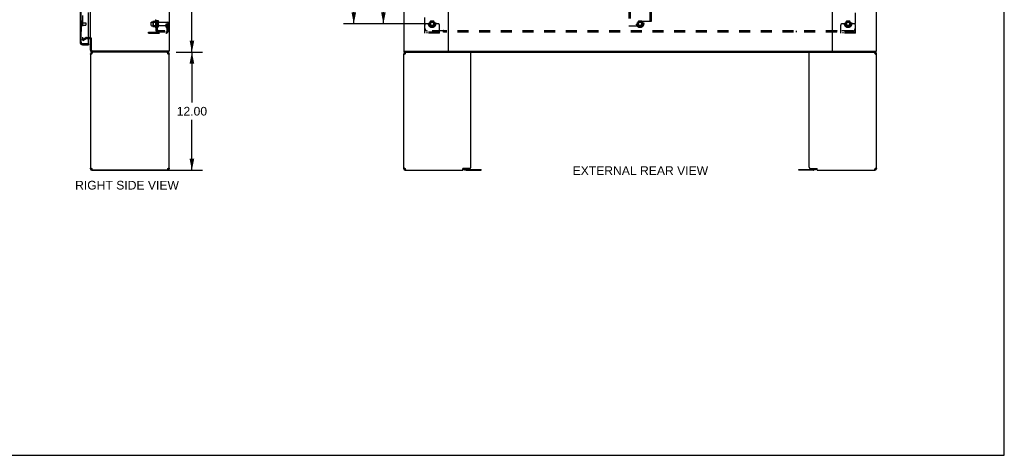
# Model space of a CAD drawing. Header units: inches. Extents: x 0 to 200, y 0 to 129.
# Tile 22 of 27: x 100 to 200, y 0 to 44. Entities that reach past the tile are written whole.
import ezdxf

# ---------------------------------------------------------------- set-up
doc = ezdxf.new("R2010")
doc.units = ezdxf.units.IN
doc.header["$LTSCALE"] = 11
doc.header["$MEASUREMENT"] = 0
doc.linetypes.add('HIDDEN', pattern=[0.2, 0.1, -0.1])
doc.layers.get('0').update_dxf_attribs({"linetype": 'CONTINUOUS'})
for name, color, linetype in [('DEFAULT_2', 8, 'HIDDEN'), ('DIMENSIONS', 7, 'CONTINUOUS'), ('MASTER_DOOR_ASSEMBLY', 7, 'CONTINUOUS'), ('SLAVE_DOOR_ASSEMBLY', 7, 'CONTINUOUS'), ('SUBPANEL', 7, 'CONTINUOUS')]:
    doc.layers.add(name, color=color, linetype=linetype)
doc.styles.get("Standard").update_dxf_attribs({"font": 'arial.ttf'})
doc.dimstyles.new('DIMSTYLE_1', dxfattribs={"dimtxt": 0.882353, "dimasz": 1.176471, "dimexe": 0.09, "dimexo": 0.07, "dimgap": 0.0375, "dimtad": 0, "dimtih": 1, "dimtoh": 1, "dimzin": 4, "dimdsep": 46, "dimtxsty": 'Standard', "dimblk": '_FILLED', "dimblk1": '_FILLED', "dimblk2": '_FILLED', "dimcen": 0.09, "dimadec": 3, "dimazin": 1, "dimtfac": 1, "dimtdec": 3, "dimtofl": 0, "dimtmove": 0, "dimatfit": 3, "dimldrblk": '_FILLED', "dimfxl": 0, "dimtolj": 1, "dimtzin": 4, "dimarcsym": 0})

# ---------------------------------------------------------------- blocks, each defined once
blk = doc.blocks.new('_FILLED')
at = {"color": 0, "linetype": 'ByBlock'}
blk.add_solid([(0, 0), (-1, 0.2), (-1, -0.2)], dxfattribs=at)
blk = doc.blocks.new('*D7')
at = {"layer": 'DIMENSIONS', "color": 2, "linetype": 'Continuous'}
for p, q in [((141.06, 98.1), (132.87, 98.1)), ((133.93, 98.1), (133.93, 71.85)), ((133.93, 43.85), (133.93, 70.09)), ((141.06, 43.85), (132.87, 43.85))]:
    blk.add_line(p, q, dxfattribs=at)
at = {"layer": 'DIMENSIONS', "color": 2, "linetype": 'Continuous', "xscale": 1.1764705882, "yscale": 1.1764705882, "zscale": 1.1764705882}
for p, rotation in [((133.93, 98.1), 90), ((133.93, 43.85), 270)]:
    blk.add_blockref('_FILLED', p, dxfattribs=dict(at, rotation=rotation))
at = {"layer": 'DIMENSIONS', "color": 2, "linetype": 'Continuous', "insert": (133.93, 71.41), "char_height": 0.882, "width": 3.0833, "attachment_point": 2, "line_spacing_factor": 0.9}
blk.add_mtext('54.25', dxfattribs=at)
blk = doc.blocks.new('*D8')
at = {"layer": 'DIMENSIONS', "color": 2, "linetype": 'Continuous'}
for p, q in [((115.9, 100.97), (118.55, 100.97)), ((117.49, 100.97), (117.49, 71.85)), ((117.49, 40.97), (117.49, 70.09)), ((115.9, 40.97), (118.55, 40.97))]:
    blk.add_line(p, q, dxfattribs=at)
at = {"layer": 'DIMENSIONS', "color": 2, "linetype": 'Continuous', "xscale": 1.1764705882, "yscale": 1.1764705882, "zscale": 1.1764705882}
for p, rotation in [((117.49, 100.97), 90), ((117.49, 40.97), 270)]:
    blk.add_blockref('_FILLED', p, dxfattribs=dict(at, rotation=rotation))
at = {"layer": 'DIMENSIONS', "color": 2, "linetype": 'Continuous', "insert": (117.49, 71.41), "char_height": 0.882, "width": 3.0833, "attachment_point": 2, "line_spacing_factor": 0.9}
blk.add_mtext('60.00', dxfattribs=at)
blk = doc.blocks.new('*D9')
at = {"layer": 'DIMENSIONS', "color": 2, "linetype": 'Continuous'}
for p, q in [((115.9, 40.97), (118.55, 40.97)), ((117.49, 40.97), (117.49, 35.85)), ((117.49, 28.97), (117.49, 34.09)), ((114.86, 28.97), (118.55, 28.97))]:
    blk.add_line(p, q, dxfattribs=at)
at = {"layer": 'DIMENSIONS', "color": 2, "linetype": 'Continuous', "xscale": 1.1764705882, "yscale": 1.1764705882, "zscale": 1.1764705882}
for p, rotation in [((117.49, 40.97), 90), ((117.49, 28.97), 270)]:
    blk.add_blockref('_FILLED', p, dxfattribs=dict(at, rotation=rotation))
at = {"layer": 'DIMENSIONS', "color": 2, "linetype": 'Continuous', "insert": (117.49, 35.41), "char_height": 0.882, "width": 3.0833, "attachment_point": 2, "line_spacing_factor": 0.9}
blk.add_mtext('12.00', dxfattribs=at)
blk = doc.blocks.new('*D10')
at = {"layer": 'DIMENSIONS', "color": 2, "linetype": 'Continuous'}
for p, q in [((141.06, 70.97), (135.89, 70.97)), ((136.94, 70.97), (136.94, 58.29)), ((136.94, 43.85), (136.94, 56.53)), ((141.06, 43.85), (135.89, 43.85))]:
    blk.add_line(p, q, dxfattribs=at)
at = {"layer": 'DIMENSIONS', "color": 2, "linetype": 'Continuous', "xscale": 1.1764705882, "yscale": 1.1764705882, "zscale": 1.1764705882}
for p, rotation in [((136.94, 70.97), 90), ((136.94, 43.85), 270)]:
    blk.add_blockref('_FILLED', p, dxfattribs=dict(at, rotation=rotation))
at = {"layer": 'DIMENSIONS', "color": 2, "linetype": 'Continuous', "insert": (136.94, 57.85), "char_height": 0.882, "width": 3.0833, "attachment_point": 2, "line_spacing_factor": 0.9}
blk.add_mtext('27.13', dxfattribs=at)

msp = doc.modelspace()

# ---------------------------------------------------------------- linework, layer by layer
at = {"color": 7, "linetype": 'Continuous'}
for p, q in [((200, 0), (200, 129.412)), ((106.984, 42.366), (107.103, 42.366)), ((107.292, 42.387), (107.188, 42.387)), ((107.188, 41.159), (107.188, 42.387)), ((115.136, 40.97), (115.136, 41.074)), ((139.059, 40.97), (139.059, 41.074)), ((186.955, 40.97), (186.955, 41.074)), ((107.188, 40.815), (107.263, 40.815)), ((107.343, 40.97), (107.343, 40.895)), ((107.373, 40.895), (107.343, 40.895)), ((115.136, 40.97), (107.377, 40.97)), ((115.033, 40.895), (115.004, 40.895)), ((115.033, 40.97), (115.033, 40.895)), ((115.113, 40.815), (115.188, 40.815)), ((139.007, 40.815), (139.082, 40.815)), ((139.059, 40.97), (186.955, 40.97)), ((139.162, 40.97), (139.162, 40.895)), ((139.191, 40.895), (139.162, 40.895)), ((186.852, 40.895), (186.822, 40.895)), ((186.852, 40.97), (186.852, 40.895)), ((186.932, 40.815), (187.007, 40.815)), ((107.263, 29.125), (107.188, 29.125)), ((107.313, 29.051), (107.313, 29.12)), ((107.343, 29.045), (107.373, 29.045)), ((107.343, 28.97), (107.343, 29.045)), ((115.004, 29.045), (115.033, 29.045)), ((115.033, 28.97), (115.033, 29.045)), ((115.063, 29.051), (115.063, 29.12)), ((115.188, 29.125), (115.113, 29.125)), ((139.082, 29.125), (139.007, 29.125)), ((139.135, 29.05), (139.135, 29.12)), ((139.162, 29.045), (139.191, 29.045)), ((139.162, 28.97), (139.162, 29.045)), ((145.007, 29.043), (145.361, 28.968)), ((146.879, 28.965), (146.879, 29.04)), ((179.134, 28.965), (179.134, 29.04)), ((181.007, 29.043), (180.653, 28.968)), ((186.822, 29.045), (186.852, 29.045)), ((186.852, 28.97), (186.852, 29.045)), ((186.879, 29.05), (186.879, 29.12)), ((187.007, 29.125), (186.932, 29.125)), ((107.313, 28.974), (107.313, 28.965)), ((115.063, 28.965), (107.313, 28.965)), ((115.063, 28.974), (115.063, 28.965)), ((145.389, 28.965), (146.879, 28.965)), ((180.625, 28.965), (179.134, 28.965)), ((0, 0), (200, 0))]:
    msp.add_line(p, q, dxfattribs=at)
at = {"color": 3, "linetype": 'Continuous'}
for p, q in [((115.188, 100.866), (115.188, 41.074)), ((139.007, 100.866), (139.007, 41.074)), ((143.507, 100.866), (143.507, 41.074)), ((182.507, 100.866), (182.507, 41.074)), ((187.007, 41.074), (187.007, 100.866)), ((107.188, 42.418), (107.188, 99.522)), ((107.292, 41.159), (107.292, 42.388)), ((115.188, 41.074), (107.377, 41.074)), ((139.007, 41.074), (187.007, 41.074)), ((107.188, 40.815), (107.188, 29.125)), ((107.249, 40.743), (107.234, 40.729)), ((107.266, 40.758), (107.249, 40.743)), ((107.284, 40.772), (107.266, 40.758)), ((107.303, 40.786), (107.284, 40.772)), ((107.343, 40.97), (107.377, 40.97)), ((107.36, 40.863), (107.369, 40.886)), ((115.111, 40.758), (115.092, 40.772)), ((115.128, 40.743), (115.111, 40.758)), ((115.143, 40.729), (115.128, 40.743)), ((115.188, 29.125), (115.188, 40.815)), ((139.007, 29.125), (139.007, 40.815)), ((139.068, 40.743), (139.052, 40.729)), ((139.084, 40.758), (139.068, 40.743)), ((139.103, 40.772), (139.084, 40.758)), ((139.122, 40.786), (139.103, 40.772)), ((139.179, 40.863), (139.187, 40.886)), ((145.819, 29.283), (145.819, 40.97)), ((180.194, 29.283), (180.194, 40.97)), ((186.929, 40.758), (186.911, 40.772)), ((186.946, 40.743), (186.929, 40.758)), ((186.962, 40.729), (186.946, 40.743)), ((187.007, 29.125), (187.007, 40.815)), ((107.234, 29.212), (107.249, 29.198)), ((107.249, 29.198), (107.266, 29.183)), ((107.266, 29.183), (107.284, 29.169)), ((107.313, 29.12), (107.345, 29.12)), ((107.352, 29.101), (107.343, 29.125)), ((107.36, 29.077), (107.352, 29.101)), ((115.016, 29.077), (115.008, 29.055)), ((115.031, 29.12), (115.063, 29.12)), ((115.073, 29.154), (115.092, 29.169)), ((115.092, 29.169), (115.111, 29.183)), ((115.111, 29.183), (115.128, 29.198)), ((115.128, 29.198), (115.143, 29.212)), ((139.052, 29.212), (139.068, 29.198)), ((139.068, 29.198), (139.084, 29.183)), ((139.084, 29.183), (139.103, 29.169)), ((139.135, 29.12), (139.164, 29.12)), ((139.17, 29.101), (139.162, 29.125)), ((139.179, 29.077), (139.17, 29.101)), ((145.007, 28.97), (145.007, 29.138)), ((145.019, 29.117), (145.376, 29.041)), ((145.694, 29.158), (145.027, 29.158)), ((145.389, 29.04), (146.879, 29.04)), ((179.134, 29.04), (180.625, 29.04)), ((180.319, 29.158), (180.987, 29.158)), ((180.995, 29.117), (180.638, 29.041)), ((181.007, 28.97), (181.007, 29.138)), ((186.835, 29.077), (186.826, 29.055)), ((186.85, 29.12), (186.879, 29.12)), ((186.892, 29.154), (186.911, 29.169)), ((186.911, 29.169), (186.929, 29.183)), ((186.929, 29.183), (186.946, 29.198)), ((186.946, 29.198), (186.962, 29.212)), ((107.343, 28.97), (115.033, 28.97)), ((139.162, 28.97), (145.007, 28.97)), ((181.007, 28.97), (186.852, 28.97))]:
    msp.add_line(p, q, dxfattribs=at)
for points in [[(107.234, 40.729), (107.22, 40.743), (107.209, 40.758), (107.2, 40.772), (107.193, 40.786), (107.189, 40.801), (107.188, 40.815)], [(107.343, 40.815), (107.323, 40.801), (107.303, 40.786)], [(107.343, 40.815), (107.352, 40.84), (107.36, 40.863)], [(107.369, 40.886), (107.377, 40.906), (107.386, 40.925), (107.394, 40.941), (107.403, 40.953), (107.411, 40.963), (107.42, 40.968), (107.428, 40.97)], [(114.948, 40.97), (114.957, 40.968), (114.965, 40.963), (114.974, 40.953), (114.982, 40.941), (114.991, 40.925), (114.999, 40.906)], [(114.999, 40.906), (115.008, 40.886), (115.016, 40.863)], [(115.016, 40.863), (115.025, 40.84), (115.033, 40.815)], [(115.092, 40.772), (115.073, 40.786), (115.053, 40.801), (115.033, 40.815)], [(115.188, 40.815), (115.187, 40.801), (115.183, 40.786), (115.176, 40.772), (115.167, 40.758), (115.156, 40.743), (115.143, 40.729)], [(139.052, 40.729), (139.039, 40.743), (139.028, 40.758), (139.019, 40.772), (139.012, 40.786), (139.008, 40.801), (139.007, 40.815)], [(139.162, 40.815), (139.142, 40.801), (139.122, 40.786)], [(139.162, 40.815), (139.17, 40.84), (139.179, 40.863)], [(139.187, 40.886), (139.196, 40.906), (139.204, 40.925), (139.213, 40.941), (139.221, 40.953), (139.23, 40.963), (139.238, 40.968), (139.247, 40.97)], [(186.767, 40.97), (186.775, 40.968), (186.784, 40.963), (186.792, 40.953), (186.801, 40.941), (186.809, 40.925), (186.818, 40.906)], [(186.818, 40.906), (186.826, 40.886), (186.835, 40.863)], [(186.835, 40.863), (186.843, 40.84), (186.852, 40.815)], [(186.911, 40.772), (186.892, 40.786), (186.872, 40.801), (186.852, 40.815)], [(187.007, 40.815), (187.006, 40.801), (187.002, 40.786), (186.995, 40.772), (186.986, 40.758), (186.975, 40.743), (186.962, 40.729)], [(107.188, 29.125), (107.189, 29.14), (107.193, 29.154), (107.2, 29.169), (107.209, 29.183), (107.22, 29.198), (107.234, 29.212)], [(107.284, 29.169), (107.303, 29.154), (107.323, 29.14), (107.343, 29.125)], [(107.377, 29.034), (107.369, 29.055), (107.36, 29.077)], [(107.428, 28.97), (107.42, 28.972), (107.411, 28.978), (107.403, 28.987), (107.394, 29), (107.386, 29.016), (107.377, 29.034)], [(115.008, 29.055), (114.999, 29.034), (114.991, 29.016), (114.982, 29), (114.974, 28.987), (114.965, 28.978), (114.957, 28.972), (114.948, 28.97)], [(115.033, 29.125), (115.025, 29.101), (115.016, 29.077)], [(115.033, 29.125), (115.053, 29.14), (115.073, 29.154)], [(115.143, 29.212), (115.156, 29.198), (115.167, 29.183), (115.176, 29.169), (115.183, 29.154), (115.187, 29.14), (115.188, 29.125)], [(139.007, 29.125), (139.008, 29.14), (139.012, 29.154), (139.019, 29.169), (139.028, 29.183), (139.039, 29.198), (139.052, 29.212)], [(139.103, 29.169), (139.122, 29.154), (139.142, 29.14), (139.162, 29.125)], [(139.196, 29.034), (139.187, 29.055), (139.179, 29.077)], [(139.247, 28.97), (139.238, 28.972), (139.23, 28.978), (139.221, 28.987), (139.213, 29), (139.204, 29.016), (139.196, 29.034)], [(186.826, 29.055), (186.818, 29.034), (186.809, 29.016), (186.801, 29), (186.792, 28.987), (186.784, 28.978), (186.775, 28.972), (186.767, 28.97)], [(186.852, 29.125), (186.843, 29.101), (186.835, 29.077)], [(186.852, 29.125), (186.872, 29.14), (186.892, 29.154)], [(186.962, 29.212), (186.975, 29.198), (186.986, 29.183), (186.995, 29.169), (187.002, 29.154), (187.006, 29.14), (187.007, 29.125)]]:
    msp.add_lwpolyline(points, dxfattribs=at)
at = {"color": 7, "linetype": 'Continuous'}
for points in [[(107.272, 40.763), (107.269, 40.772), (107.266, 40.786), (107.264, 40.801), (107.263, 40.815)], [(115.113, 40.815), (115.112, 40.801), (115.11, 40.786), (115.107, 40.772), (115.104, 40.763)], [(139.091, 40.763), (139.088, 40.772), (139.085, 40.786), (139.083, 40.801), (139.082, 40.815)], [(186.932, 40.815), (186.931, 40.801), (186.929, 40.786), (186.926, 40.772), (186.923, 40.763)], [(107.263, 29.125), (107.264, 29.14), (107.266, 29.154), (107.269, 29.169), (107.272, 29.178)], [(115.104, 29.178), (115.107, 29.169), (115.11, 29.154), (115.112, 29.14), (115.113, 29.125)], [(139.082, 29.125), (139.083, 29.14), (139.085, 29.154), (139.088, 29.169), (139.091, 29.178)], [(186.923, 29.178), (186.926, 29.169), (186.929, 29.154), (186.931, 29.14), (186.932, 29.125)]]:
    msp.add_lwpolyline(points, dxfattribs=at)
for centre, radius, start, end in [((107.103, 42.281), 0.085, 0, 90), ((107.377, 41.159), 0.189, 180, 270), ((107.343, 40.815), 0.08, 90, 180), ((115.033, 40.815), 0.08, 0, 90), ((139.162, 40.815), 0.08, 90, 180), ((186.852, 40.815), 0.08, 0, 90), ((107.343, 29.125), 0.08, 180, 270), ((115.033, 29.125), 0.08, 270, 360), ((139.162, 29.125), 0.08, 180, 270), ((186.852, 29.125), 0.08, 270, 360), ((145.389, 29.103), 0.138, 258, 270), ((180.625, 29.103), 0.138, 270, 282)]:
    msp.add_arc(centre, radius, start, end, dxfattribs=at)
at = {"color": 3, "linetype": 'Continuous'}
for centre, radius, start, end in [((107.103, 42.281), 0.189, 34.03413, 46.48672), ((107.382, 41.164), 0.09, 180, 270), ((107.377, 41.159), 0.085, 180, 270), ((107.343, 40.815), 0.155, 90, 180), ((115.033, 40.815), 0.155, 0, 81), ((139.162, 40.815), 0.155, 90, 180), ((186.852, 40.815), 0.155, 0, 81), ((107.343, 29.125), 0.155, 180, 270), ((115.033, 29.125), 0.155, 270, 360), ((139.162, 29.125), 0.155, 180, 270), ((145.027, 29.138), 0.02, 90, 180), ((144.99, 28.983), 0.138, 78, 80.00122), ((145.389, 29.103), 0.0625, 258, 270), ((145.694, 29.283), 0.125, 270, 360), ((180.319, 29.283), 0.125, 180, 270), ((180.625, 29.103), 0.0625, 270, 282), ((180.987, 29.138), 0.02, 0, 90), ((181.024, 28.983), 0.138, 99.99878, 102), ((186.852, 29.125), 0.155, 270, 360)]:
    msp.add_arc(centre, radius, start, end, dxfattribs=at)
at = {"layer": 'DEFAULT_2', "color": 8, "linetype": 'HIDDEN'}
for p, q in [((106.376, 99.705), (106.376, 42.236)), ((161.882, 98.283), (161.882, 43.658)), ((161.986, 98.283), (161.986, 43.658)), ((164.028, 44.074), (164.028, 97.867)), ((164.132, 97.867), (164.132, 44.074)), ((113.359, 43.688), (113.359, 44.003)), ((113.389, 44.033), (113.984, 44.033)), ((113.523, 44.101), (113.523, 43.59)), ((113.543, 44.029), (113.523, 44.049)), ((113.534, 44.123), (113.761, 44.123)), ((113.839, 44.029), (113.543, 44.029)), ((113.543, 44.029), (113.543, 43.662)), ((113.789, 44.201), (113.789, 43.49)), ((113.839, 44.029), (113.859, 44.049)), ((113.839, 44.029), (113.839, 43.662)), ((113.859, 44.179), (113.859, 43.511)), ((113.984, 43.588), (113.984, 44.103)), ((114.094, 43.588), (114.094, 44.103)), ((114.157, 44.01), (115.054, 44.01)), ((141.719, 44.118), (141.564, 43.85)), ((142.036, 44.123), (141.727, 44.123)), ((142.199, 43.85), (142.045, 44.118)), ((162.844, 44.118), (162.689, 43.85)), ((162.841, 43.72), (162.841, 44.011)), ((163.161, 44.123), (162.852, 44.123)), ((164.028, 44.074), (162.903, 44.074)), ((163.324, 43.85), (163.17, 44.118)), ((164.132, 44.074), (164.028, 44.074)), ((183.969, 44.118), (183.814, 43.85)), ((184.286, 44.123), (183.977, 44.123)), ((184.449, 43.85), (184.295, 44.118)), ((113.084, 43.002), (114.838, 43.002)), ((113.084, 42.898), (113.084, 43.002)), ((113.331, 42.898), (113.331, 43.002)), ((113.389, 43.658), (113.984, 43.658)), ((113.543, 43.662), (113.523, 43.642)), ((113.534, 43.568), (113.761, 43.568)), ((113.839, 43.662), (113.543, 43.662)), ((113.587, 42.898), (113.587, 43.002)), ((113.839, 43.662), (113.859, 43.642)), ((114.157, 43.68), (115.054, 43.68)), ((114.89, 43.845), (114.98, 43.845)), ((114.89, 43.505), (114.89, 43.845)), ((114.994, 43.67), (114.89, 43.67)), ((114.912, 43.438), (114.961, 43.37)), ((114.98, 43.845), (115.084, 43.845)), ((114.98, 43.144), (114.98, 43.845)), ((114.994, 43.505), (114.994, 43.845)), ((114.996, 43.499), (115.045, 43.431)), ((115.084, 43.845), (115.045, 43.845)), ((115.084, 43.144), (115.084, 43.98)), ((141.132, 42.898), (141.132, 43.72)), ((142.632, 43.002), (141.132, 43.002)), ((141.346, 43.845), (141.257, 43.845)), ((141.468, 43.845), (141.346, 43.845)), ((141.379, 42.898), (141.379, 43.002)), ((141.707, 43.845), (141.468, 43.845)), ((141.564, 43.84), (141.719, 43.573)), ((141.635, 42.898), (141.635, 43.002)), ((142.036, 43.568), (141.727, 43.568)), ((142.045, 43.573), (142.199, 43.84)), ((142.057, 43.845), (142.296, 43.845)), ((142.129, 42.898), (142.129, 43.002)), ((142.418, 43.845), (142.296, 43.845)), ((142.385, 42.898), (142.385, 43.002)), ((142.507, 43.845), (142.418, 43.845)), ((142.632, 42.898), (142.632, 43.72)), ((161.882, 43.658), (161.986, 43.658)), ((161.986, 43.658), (162.778, 43.658)), ((162.689, 43.84), (162.844, 43.573)), ((163.161, 43.568), (162.852, 43.568)), ((163.17, 43.573), (163.324, 43.84)), ((183.382, 42.898), (183.382, 43.72)), ((184.882, 43.002), (183.382, 43.002)), ((183.596, 43.845), (183.507, 43.845)), ((183.718, 43.845), (183.596, 43.845)), ((183.629, 42.898), (183.629, 43.002)), ((183.957, 43.845), (183.718, 43.845)), ((183.814, 43.84), (183.969, 43.573)), ((183.885, 42.898), (183.885, 43.002)), ((184.286, 43.568), (183.977, 43.568)), ((184.295, 43.573), (184.449, 43.84)), ((184.307, 43.845), (184.546, 43.845)), ((184.379, 42.898), (184.379, 43.002)), ((184.668, 43.845), (184.546, 43.845)), ((184.635, 42.898), (184.635, 43.002)), ((184.757, 43.845), (184.668, 43.845)), ((184.882, 42.898), (184.882, 43.72)), ((106.376, 42.256), (106.715, 42.452)), ((106.428, 42.166), (106.376, 42.256)), ((106.428, 42.166), (106.767, 42.362)), ((106.784, 42.47), (107.103, 42.47)), ((106.784, 42.366), (106.984, 42.366)), ((113.084, 42.898), (114.838, 42.898)), ((142.632, 42.898), (141.132, 42.898)), ((184.882, 42.898), (183.382, 42.898))]:
    msp.add_line(p, q, dxfattribs=at)
for points in [[(106.376, 42.236), (106.376, 42.235), (106.376, 42.235), (106.376, 42.234), (106.376, 42.233), (106.376, 42.232), (106.376, 42.232), (106.376, 42.231), (106.376, 42.23), (106.376, 42.23), (106.377, 42.229), (106.377, 42.228), (106.377, 42.228), (106.377, 42.227), (106.378, 42.226), (106.378, 42.226), (106.378, 42.225), (106.379, 42.225)], [(106.393, 42.216), (106.392, 42.216), (106.392, 42.216), (106.391, 42.216), (106.391, 42.216), (106.39, 42.216), (106.389, 42.216), (106.389, 42.216), (106.388, 42.217), (106.388, 42.217), (106.387, 42.217), (106.387, 42.217), (106.386, 42.218), (106.385, 42.218), (106.385, 42.218), (106.384, 42.219), (106.384, 42.219), (106.383, 42.219), (106.383, 42.22), (106.382, 42.22), (106.382, 42.221), (106.381, 42.221), (106.381, 42.221), (106.381, 42.222), (106.38, 42.222), (106.38, 42.223), (106.379, 42.224), (106.379, 42.224), (106.379, 42.225)], [(106.401, 42.218), (106.4, 42.218), (106.4, 42.217), (106.399, 42.217), (106.398, 42.217), (106.398, 42.217), (106.397, 42.217), (106.397, 42.216), (106.396, 42.216), (106.396, 42.216), (106.395, 42.216), (106.394, 42.216), (106.394, 42.216), (106.393, 42.216), (106.393, 42.216)]]:
    msp.add_lwpolyline(points, dxfattribs=at)
for centre, radius in [((141.882, 43.845), 0.372), ((141.882, 43.845), 0.356), ((141.882, 43.845), 0.312), ((141.882, 43.845), 0.204), ((141.882, 43.845), 0.188), ((141.882, 43.845), 0.183), ((141.882, 43.845), 0.165), ((163.007, 43.845), 0.372), ((163.007, 43.845), 0.356), ((163.007, 43.845), 0.312), ((163.007, 43.845), 0.204), ((163.007, 43.845), 0.188), ((163.007, 43.845), 0.183), ((163.007, 43.845), 0.165), ((184.132, 43.845), 0.372), ((184.132, 43.845), 0.356), ((184.132, 43.845), 0.312), ((184.132, 43.845), 0.204), ((184.132, 43.845), 0.188), ((184.132, 43.845), 0.183), ((184.132, 43.845), 0.165)]:
    msp.add_circle(centre, radius, dxfattribs=at)
for centre, radius, start, end in [((113.389, 44.003), 0.03, 90, 180.00001), ((113.664, 44.101), 0.141, 174.79195, 180), ((113.534, 44.113), 0.01, 90, 174.80617), ((113.743, 44.133), 0.01, 270, 336.03207), ((114.389, 43.845), 0.698, 149.33687, 156.03207), ((113.821, 44.179), 0.0384, 0, 145.55034), ((114.039, 44.103), 0.055, 360, 180), ((114.157, 44.073), 0.0625, 180, 270), ((115.054, 43.98), 0.03, 360, 90), ((141.727, 44.113), 0.01, 90.01235, 149.98915), ((142.036, 44.113), 0.01, 30.01204, 89.98872), ((162.903, 44.011), 0.0625, 90, 180), ((162.852, 44.113), 0.01, 90.01235, 149.98915), ((163.161, 44.113), 0.01, 30.01204, 89.98872), ((183.977, 44.113), 0.01, 90.01235, 149.98915), ((184.286, 44.113), 0.01, 30.01204, 89.98872), ((113.389, 43.688), 0.03, 179.99999, 270), ((113.664, 43.59), 0.141, 180, 185.20805), ((113.534, 43.578), 0.01, 185.19383, 270), ((113.743, 43.558), 0.01, 23.96793, 90), ((114.389, 43.845), 0.698, 203.96793, 210.66313), ((113.821, 43.511), 0.0384, 214.44966, 360), ((114.039, 43.588), 0.055, 180, 0), ((114.157, 43.618), 0.0625, 90, 180), ((114.838, 43.144), 0.246, 270, 360), ((114.838, 43.144), 0.142, 270, 360), ((115.004, 43.505), 0.114, 180, 215.75389), ((114.876, 43.31), 0.104, 0, 35.75389), ((115.004, 43.505), 0.01, 180, 215.75389), ((114.876, 43.31), 0.208, 0, 35.75389), ((115.054, 43.71), 0.03, 270, 0), ((141.257, 43.72), 0.125, 90, 180), ((141.573, 43.845), 0.01, 150.01268, 209.98829), ((141.882, 43.845), 0.175, 180, 360), ((141.727, 43.578), 0.01, 210.01204, 269.98872), ((142.036, 43.578), 0.01, 270.01235, 329.98915), ((142.191, 43.845), 0.01, 330.01268, 29.98829), ((142.507, 43.72), 0.125, 0, 90), ((162.698, 43.845), 0.01, 150.01268, 209.98829), ((162.778, 43.72), 0.0625, 270, 360), ((162.852, 43.578), 0.01, 210.01204, 269.98872), ((163.161, 43.578), 0.01, 270.01235, 329.98915), ((163.316, 43.845), 0.01, 330.01268, 29.98829), ((183.507, 43.72), 0.125, 90, 180), ((183.823, 43.845), 0.01, 150.01268, 209.98829), ((184.132, 43.845), 0.175, 180, 360), ((183.977, 43.578), 0.01, 210.01204, 269.98872), ((184.286, 43.578), 0.01, 270.01235, 329.98915), ((184.441, 43.845), 0.01, 330.01268, 29.98829), ((184.757, 43.72), 0.125, 0, 90), ((106.784, 42.333), 0.137, 90, 120), ((106.784, 42.333), 0.033, 90, 120), ((107.103, 42.281), 0.189, 46.48672, 90), ((107.103, 42.281), 0.189, 0, 34.03413)]:
    msp.add_arc(centre, radius, start, end, dxfattribs=at)
at = {"layer": 'MASTER_DOOR_ASSEMBLY', "color": 3, "linetype": 'Continuous'}
for p, q in [((106.13, 46.22), (106.13, 41.967)), ((106.984, 41.844), (106.984, 45.013)), ((106.377, 41.72), (106.984, 41.72))]:
    msp.add_line(p, q, dxfattribs=at)
at = {"layer": 'MASTER_DOOR_ASSEMBLY', "color": 8, "linetype": 'HIDDEN'}
for p, q in [((106.234, 46.375), (106.234, 41.967)), ((106.277, 43.966), (106.277, 43.682)), ((106.277, 43.948), (106.724, 43.948)), ((106.277, 43.7), (106.724, 43.7)), ((106.734, 43.938), (106.734, 43.71)), ((106.377, 41.824), (106.964, 41.824))]:
    msp.add_line(p, q, dxfattribs=at)
at = {"layer": 'MASTER_DOOR_ASSEMBLY', "color": 7, "linetype": 'Continuous'}
for p, q in [((106.964, 41.824), (106.984, 41.824)), ((106.984, 41.824), (106.984, 41.72))]:
    msp.add_line(p, q, dxfattribs=at)
at = {"layer": 'MASTER_DOOR_ASSEMBLY', "color": 8, "linetype": 'HIDDEN'}
for centre, radius, start, end in [((106.256, 43.966), 0.0215, 0, 180), ((106.256, 43.682), 0.0215, 180, 360), ((106.724, 43.938), 0.01, 0, 90), ((106.724, 43.71), 0.01, 270, 360), ((106.377, 41.967), 0.142, 180, 270)]:
    msp.add_arc(centre, radius, start, end, dxfattribs=at)
at = {"layer": 'MASTER_DOOR_ASSEMBLY', "color": 3, "linetype": 'Continuous'}
for centre, radius, start, end in [((106.377, 41.967), 0.246, 180, 270), ((106.964, 41.844), 0.02, 270, 360)]:
    msp.add_arc(centre, radius, start, end, dxfattribs=at)
at = {"layer": 'MASTER_DOOR_ASSEMBLY', "color": 7, "linetype": 'Continuous'}
msp.add_arc((106.294, 42.11), 0.26, 270, 272.60749, dxfattribs=at)
at = {"layer": 'SLAVE_DOOR_ASSEMBLY', "color": 8, "linetype": 'HIDDEN'}
for p, q in [((106.234, 41.967), (106.234, 46.375)), ((106.964, 41.824), (106.377, 41.824))]:
    msp.add_line(p, q, dxfattribs=at)
msp.add_arc((106.377, 41.967), 0.142, 180, 270, dxfattribs=at)
at = {"layer": 'SUBPANEL', "color": 8, "linetype": 'HIDDEN'}
for p, q in [((113.859, 43.127), (113.859, 98.814)), ((113.984, 43.127), (113.984, 98.814)), ((113.984, 44.095), (113.859, 44.095)), ((141.163, 43.377), (141.163, 44.966)), ((184.851, 44.966), (184.851, 43.377)), ((113.984, 43.595), (113.859, 43.595)), ((113.984, 43.127), (113.859, 43.127)), ((113.913, 43.088), (114.01, 43.167)), ((114.734, 43.127), (114.096, 43.127)), ((114.734, 43.002), (114.096, 43.002)), ((114.484, 43.127), (114.484, 43.002)), ((114.734, 43.002), (114.734, 43.127)), ((143.003, 43.127), (141.413, 43.127)), ((143.038, 43.002), (143.038, 43.167)), ((182.976, 43.127), (143.038, 43.127)), ((182.976, 43.002), (143.038, 43.002)), ((147.163, 43.002), (147.163, 43.127)), ((178.851, 43.127), (178.851, 43.002)), ((182.976, 43.002), (182.976, 43.167)), ((182.993, 43.108), (182.999, 43.114)), ((184.601, 43.127), (183.011, 43.127))]:
    msp.add_line(p, q, dxfattribs=at)
for points in [[(113.889, 43.103), (113.882, 43.106), (113.878, 43.108), (113.875, 43.109), (113.872, 43.111), (113.869, 43.113), (113.867, 43.114), (113.864, 43.116), (113.863, 43.118), (113.861, 43.12), (113.86, 43.122), (113.86, 43.124), (113.859, 43.125), (113.859, 43.127)], [(113.913, 43.088), (113.911, 43.09), (113.909, 43.092), (113.906, 43.094), (113.903, 43.096), (113.9, 43.098), (113.896, 43.1), (113.893, 43.102), (113.889, 43.103)], [(113.925, 43.127), (113.925, 43.127), (113.924, 43.127), (113.924, 43.127), (113.924, 43.127), (113.925, 43.127), (113.925, 43.127), (113.925, 43.127), (113.926, 43.127), (113.926, 43.127), (113.927, 43.127), (113.928, 43.127)], [(113.988, 43.15), (113.988, 43.15), (113.988, 43.15), (113.988, 43.149), (113.988, 43.149), (113.987, 43.149), (113.987, 43.149), (113.986, 43.149), (113.986, 43.148), (113.985, 43.148), (113.985, 43.148), (113.984, 43.147), (113.984, 43.147), (113.983, 43.147), (113.983, 43.146), (113.982, 43.146), (113.981, 43.146), (113.981, 43.145), (113.98, 43.145), (113.979, 43.145), (113.979, 43.144), (113.978, 43.144), (113.977, 43.144), (113.977, 43.143), (113.976, 43.143), (113.975, 43.143), (113.975, 43.142), (113.974, 43.142), (113.973, 43.142), (113.972, 43.141), (113.972, 43.141), (113.971, 43.14), (113.97, 43.14), (113.969, 43.14), (113.968, 43.139), (113.967, 43.139), (113.967, 43.139), (113.966, 43.138), (113.965, 43.138), (113.964, 43.138), (113.963, 43.137), (113.962, 43.137), (113.961, 43.137), (113.96, 43.136), (113.959, 43.136), (113.958, 43.135), (113.957, 43.135), (113.956, 43.135), (113.955, 43.134), (113.954, 43.134), (113.953, 43.134), (113.952, 43.133), (113.951, 43.133), (113.95, 43.133), (113.949, 43.132), (113.948, 43.132), (113.947, 43.132), (113.946, 43.131), (113.945, 43.131), (113.944, 43.131), (113.943, 43.13), (113.942, 43.13), (113.941, 43.13), (113.94, 43.13), (113.939, 43.129), (113.938, 43.129), (113.937, 43.129), (113.936, 43.129), (113.935, 43.128), (113.934, 43.128), (113.933, 43.128), (113.932, 43.128), (113.931, 43.128), (113.93, 43.127), (113.929, 43.127), (113.929, 43.127), (113.928, 43.127), (113.927, 43.127), (113.926, 43.127), (113.926, 43.127), (113.925, 43.127), (113.925, 43.127), (113.925, 43.127)], [(114.002, 43.154), (113.999, 43.15), (113.997, 43.148), (113.995, 43.146), (113.993, 43.144), (113.991, 43.141), (113.989, 43.139), (113.988, 43.137), (113.986, 43.134), (113.985, 43.132), (113.985, 43.13), (113.984, 43.128), (113.984, 43.127)], [(113.984, 43.147), (113.985, 43.147), (113.985, 43.147), (113.986, 43.148), (113.986, 43.148), (113.987, 43.148), (113.987, 43.149), (113.987, 43.149), (113.988, 43.149), (113.988, 43.149), (113.988, 43.15), (113.988, 43.15), (113.988, 43.15)], [(114.01, 43.167), (114.01, 43.167), (114.01, 43.166), (114.01, 43.165), (114.01, 43.164), (114.009, 43.163), (114.009, 43.162), (114.008, 43.161), (114.007, 43.159), (114.005, 43.158), (114.004, 43.156), (114.002, 43.154)], [(143.013, 43.141), (143.012, 43.139), (143.01, 43.137), (143.009, 43.134), (143.007, 43.132), (143.006, 43.13), (143.004, 43.128), (143.003, 43.127)], [(143.021, 43.108), (143.015, 43.114), (143.013, 43.116), (143.011, 43.118), (143.009, 43.12), (143.007, 43.122), (143.006, 43.124), (143.004, 43.125), (143.003, 43.127)], [(143.038, 43.167), (143.036, 43.167), (143.035, 43.166), (143.033, 43.165), (143.031, 43.164), (143.03, 43.163), (143.028, 43.162), (143.027, 43.161), (143.025, 43.159), (143.024, 43.158), (143.022, 43.156), (143.021, 43.154), (143.02, 43.152), (143.018, 43.15), (143.017, 43.148), (143.016, 43.146), (143.013, 43.141)], [(143.038, 43.088), (143.037, 43.09), (143.035, 43.092), (143.033, 43.094), (143.032, 43.096), (143.03, 43.098), (143.029, 43.1), (143.027, 43.102), (143.026, 43.103), (143.024, 43.105), (143.023, 43.106), (143.021, 43.108)], [(182.976, 43.167), (182.977, 43.167), (182.979, 43.166), (182.981, 43.165), (182.982, 43.164), (182.984, 43.163), (182.985, 43.162), (182.987, 43.161), (182.989, 43.159), (182.99, 43.158), (182.991, 43.156), (182.993, 43.154), (182.994, 43.152), (182.995, 43.15), (182.997, 43.148), (182.998, 43.146)], [(182.976, 43.088), (182.977, 43.09), (182.979, 43.092), (182.98, 43.094), (182.982, 43.096), (182.984, 43.098), (182.985, 43.1), (182.987, 43.102), (182.988, 43.103), (182.99, 43.105), (182.991, 43.106), (182.993, 43.108)], [(182.998, 43.146), (183.001, 43.141), (183.002, 43.139), (183.004, 43.137), (183.005, 43.134), (183.007, 43.132), (183.008, 43.13), (183.01, 43.128), (183.011, 43.127)], [(182.999, 43.114), (183.001, 43.116), (183.003, 43.118), (183.005, 43.12), (183.007, 43.122), (183.008, 43.124), (183.01, 43.125), (183.011, 43.127)]]:
    msp.add_lwpolyline(points, dxfattribs=at)
for centre in [(141.882, 43.845), (163.007, 43.845), (184.132, 43.845)]:
    msp.add_circle(centre, 0.25, dxfattribs=at)
for centre, radius, start, end in [((114.096, 43.239), 0.237, 180, 270), ((114.096, 43.239), 0.112, 180, 270), ((141.413, 43.377), 0.25, 180, 270), ((184.601, 43.377), 0.25, 270, 360)]:
    msp.add_arc(centre, radius, start, end, dxfattribs=at)

# ---------------------------------------------------------------- texts
at = {"layer": 'DIMENSIONS', "color": 2, "linetype": 'Continuous', "char_height": 0.88235, "attachment_point": 2, "line_spacing_factor": 0.9}
for s, insert, width in [('EXTERNAL REAR VIEW', (163.037, 29.371), 13.73715), ('RIGHT SIDE VIEW', (110.901, 27.893), 10.52263)]:
    msp.add_mtext(s, dxfattribs=dict(at, insert=insert, width=width))

# ---------------------------------------------------------------- dimensions: what is measured, and where the dimension line sits
at = {"layer": 'DIMENSIONS', "color": 2, "linetype": 'Continuous'}
for base, p1, p2, angle, picture, middle in [((117.489, 40.97), (115.83, 100.97), (115.83, 40.97), 270, '*D8', (117.482, 70.965)), ((133.933, 98.095), (141.128, 43.845), (141.128, 98.095), 90, '*D7', (133.933, 70.965)), ((136.94407647, 43.845361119), (141.128399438, 70.970361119), (141.128399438, 43.845361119), 270, '*D10', (136.932366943, 57.402940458)), ((117.489, 28.97), (115.83, 40.97), (114.793, 28.97), 270, '*D9', (117.526, 34.965))]:
    dim = msp.add_linear_dim(base=base, p1=p1, p2=p2, angle=angle, dimstyle='DIMSTYLE_1', dxfattribs=at)
    dim.commit()
    dim.dimension.update_dxf_attribs({"geometry": picture, "text_midpoint": middle, "dimtype": 160})

doc.saveas('drawing.dxf')
